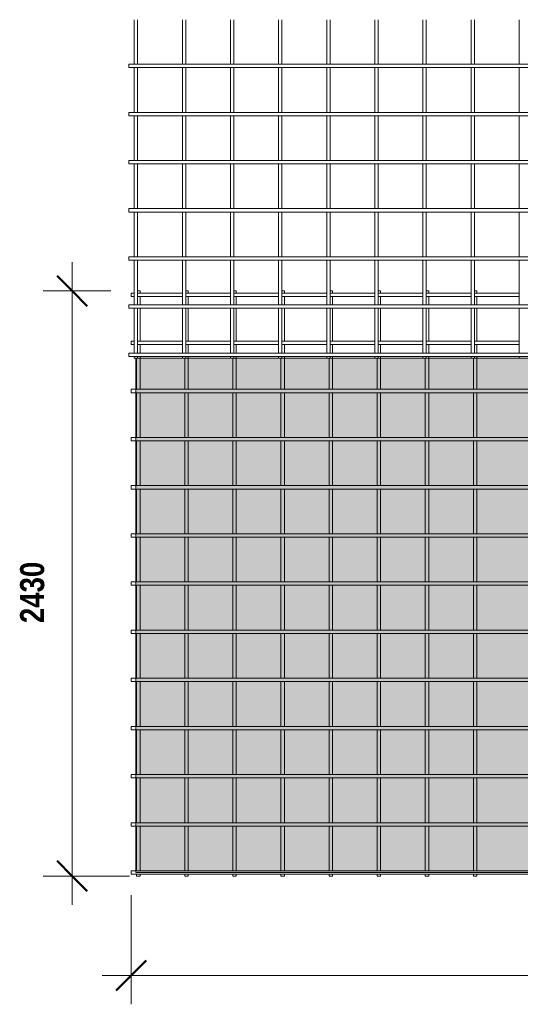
# Model space of a CAD drawing. Header units: millimetres. Extents: x -1027 to 8356, y -822 to 3268.
# Tile 1 of 5: x -1027 to 1054, y -822 to 3268. Entities that reach past the tile are written whole.
import ezdxf

# ---------------------------------------------------------------- set-up
doc = ezdxf.new("R2010")
doc.units = ezdxf.units.MM
for name, color, linetype, lineweight in [('A-ANNO-DIMS', 211, 'Continuous', 9), ('A-ANNO-DIMS-50', 211, 'Continuous', 9), ('A-DETL-GENF', 92, 'Continuous', 18), ('A-DETL-THIN', 151, 'Continuous', 18), ('A-GENM', 13, 'Continuous', 18)]:
    doc.layers.add(name, color=color, linetype=linetype, lineweight=lineweight)
doc.styles.add('TechnicBold', font='techb___.ttf', dxfattribs={"height": 100})
doc.dimstyles.new('Technic_-_DiagonalSlash', dxfattribs={"dimscale": 304.8, "dimtxt": 134.269535, "dimasz": 0.410105, "dimexe": 0.393701, "dimexo": 0.82021, "dimgap": 0.287073, "dimtad": 1, "dimdec": 0, "dimzin": 0, "dimdsep": 46, "dimtxsty": 'TechnicBold', "dimblk1": 'OBLIQUE', "dimblk2": 'OBLIQUE', "dimsah": 1, "dimcen": 0.09, "dimdle": 0.393701, "dimazin": 0, "dimtfac": 1, "dimtdec": 4, "dimtix": 1, "dimtmove": 0, "dimatfit": 3, "dimfxl": 1, "dimtvp": 1, "dimtfill": 1, "dimtolj": 1, "dimtzin": 0, "dimarcsym": 2})

# ---------------------------------------------------------------- blocks, each defined once
blk = doc.blocks.new('United Steel Ductile SE72 Large Mesh - United Steel Ductile SE72 Large Mesh-253722-Level 1')
at = {"layer": 'A-GENM'}
for p, q in [((-6022.9, 0), (-6032.9, 0)), ((-6022.9, -8.6), (-6022.9, 0)), ((-5822.9, 0), (-5832.9, 0)), ((-5822.9, -8.6), (-5822.9, 0)), ((-5622.9, 0), (-5632.9, 0)), ((-5622.9, -8.6), (-5622.9, 0)), ((-5422.9, 0), (-5432.9, 0)), ((-5422.9, -8.6), (-5422.9, 0)), ((-5222.9, 0), (-5232.9, 0)), ((-5222.9, -8.6), (-5222.9, 0)), ((-5022.9, 0), (-5032.9, 0)), ((-5022.9, -8.6), (-5022.9, 0)), ((-4822.9, 0), (-4832.9, 0)), ((-4822.9, -8.7), (-4822.9, 0)), ((-4622.9, 0), (-4632.9, 0)), ((-4622.9, -8.7), (-4622.9, 0)), ((-6046.9, -8.6), (-6060, -8.6)), ((-6060, -8.6), (-6060, -22.6)), ((-6060, -22.6), (-6046.9, -22.6)), ((-5846.9, -8.6), (-6032.9, -8.6)), ((-6032.9, -22.6), (-5846.9, -22.6)), ((-6022.9, -58.1), (-6022.9, -22.6)), ((-5646.9, -8.6), (-5832.9, -8.6)), ((-5832.9, -22.6), (-5646.9, -22.6)), ((-5822.9, -58.1), (-5822.9, -22.6)), ((-5446.9, -8.6), (-5632.9, -8.6)), ((-5632.9, -22.6), (-5446.9, -22.6)), ((-5622.9, -58.1), (-5622.9, -22.6)), ((-5246.9, -8.6), (-5432.9, -8.6)), ((-5432.9, -22.6), (-5246.9, -22.6)), ((-5422.9, -58.1), (-5422.9, -22.6)), ((-5046.9, -8.6), (-5232.9, -8.6)), ((-5232.9, -22.6), (-5046.9, -22.6)), ((-5222.9, -58.1), (-5222.9, -22.6)), ((-4846.9, -8.6), (-5032.9, -8.6)), ((-5032.9, -22.6), (-4846.9, -22.6)), ((-5022.9, -58.1), (-5022.9, -22.6)), ((-4646.9, -8.6), (-4832.9, -8.6)), ((-4832.9, -22.6), (-4646.9, -22.6)), ((-4822.9, -58.1), (-4822.9, -22.6)), ((-4446.9, -8.6), (-4632.9, -8.6)), ((-4632.9, -22.6), (-4446.9, -22.6)), ((-4622.9, -58.1), (-4622.9, -22.5)), ((-6022.9, -208.6), (-6022.9, -72.1)), ((-5822.9, -208.6), (-5822.9, -72.1)), ((-5622.9, -208.6), (-5622.9, -72.1)), ((-5422.9, -208.6), (-5422.9, -72.1)), ((-5222.9, -208.6), (-5222.9, -72.1)), ((-5022.9, -208.6), (-5022.9, -72.1)), ((-4822.9, -208.6), (-4822.9, -72)), ((-4622.9, -208.6), (-4622.9, -72)), ((-6046.9, -208.6), (-6060, -208.6)), ((-6060, -208.6), (-6060, -222.6)), ((-6060, -222.6), (-6046.9, -222.6)), ((-5846.9, -208.6), (-6032.9, -208.6)), ((-6032.9, -222.6), (-5846.9, -222.6)), ((-6022.9, -257.9), (-6022.9, -222.6)), ((-5646.9, -208.6), (-5832.9, -208.6)), ((-5832.9, -222.6), (-5646.9, -222.6)), ((-5822.9, -257.9), (-5822.9, -222.6)), ((-5446.9, -208.6), (-5632.9, -208.6)), ((-5632.9, -222.6), (-5446.9, -222.6)), ((-5622.9, -257.9), (-5622.9, -222.6)), ((-5246.9, -208.6), (-5432.9, -208.6)), ((-5432.9, -222.6), (-5246.9, -222.6)), ((-5422.9, -257.9), (-5422.9, -222.6)), ((-5046.9, -208.6), (-5232.9, -208.6)), ((-5232.9, -222.6), (-5046.9, -222.6)), ((-5222.9, -258.1), (-5222.9, -222.6)), ((-4846.9, -208.6), (-5032.9, -208.6)), ((-5032.9, -222.6), (-4846.9, -222.6)), ((-5022.9, -258.1), (-5022.9, -222.6)), ((-4646.9, -208.6), (-4832.9, -208.6)), ((-4832.9, -222.6), (-4646.9, -222.6)), ((-4822.9, -258.1), (-4822.9, -222.5)), ((-4446.9, -208.6), (-4632.9, -208.6)), ((-4632.9, -222.6), (-4446.9, -222.6)), ((-4622.9, -258.1), (-4622.9, -222.5)), ((-6036.9, -279.6), (-6036.9, -408.6)), ((-6022.9, -279.6), (-6022.9, -272.1)), ((-6022.9, -408.6), (-6022.9, -279.6)), ((-5836.9, -279.6), (-5836.9, -408.6)), ((-5822.9, -279.6), (-5822.9, -272.1)), ((-5822.9, -408.6), (-5822.9, -279.6)), ((-5636.9, -279.6), (-5636.9, -408.6)), ((-5622.9, -279.6), (-5622.9, -272.1)), ((-5622.9, -408.6), (-5622.9, -279.6)), ((-5436.9, -279.6), (-5436.9, -408.6)), ((-5422.9, -279.6), (-5422.9, -272.1)), ((-5422.9, -408.6), (-5422.9, -279.6)), ((-5236.9, -279.6), (-5236.9, -408.6)), ((-5222.9, -279.6), (-5222.9, -272)), ((-5222.9, -408.6), (-5222.9, -279.6)), ((-5036.9, -279.6), (-5036.9, -408.6)), ((-5022.9, -279.6), (-5022.9, -272)), ((-5022.9, -408.6), (-5022.9, -279.6)), ((-4836.9, -279.6), (-4836.9, -408.6)), ((-4822.9, -279.6), (-4822.9, -272)), ((-4822.9, -408.6), (-4822.9, -279.6)), ((-4636.9, -279.6), (-4636.9, -408.6)), ((-4622.9, -279.6), (-4622.9, -272)), ((-4622.9, -408.6), (-4622.9, -279.6)), ((-6040.9, -408.6), (-6060, -408.6)), ((-6060, -408.6), (-6060, -422.6)), ((-310.1, -408.6), (-6040.9, -408.6)), ((-6060, -422.6), (-6040.9, -422.6)), ((-6040.9, -422.6), (-310.1, -422.6)), ((-6036.9, -422.6), (-6036.9, -608.6)), ((-6022.9, -608.6), (-6022.9, -422.6)), ((-5836.9, -422.6), (-5836.9, -608.6)), ((-5822.9, -608.6), (-5822.9, -422.6)), ((-5636.9, -422.6), (-5636.9, -608.6)), ((-5622.9, -608.6), (-5622.9, -422.6)), ((-5436.9, -422.6), (-5436.9, -608.6)), ((-5422.9, -608.6), (-5422.9, -422.6)), ((-5236.9, -422.5), (-5236.9, -608.6)), ((-5222.9, -608.6), (-5222.9, -422.5)), ((-5036.9, -422.5), (-5036.9, -608.6)), ((-5022.9, -608.6), (-5022.9, -422.5)), ((-4836.9, -422.5), (-4836.9, -608.6)), ((-4822.9, -608.6), (-4822.9, -422.5)), ((-4636.9, -422.5), (-4636.9, -608.6)), ((-4622.9, -608.6), (-4622.9, -422.5)), ((-6040.9, -608.6), (-6060, -608.6)), ((-6060, -608.6), (-6060, -622.6)), ((-310.1, -608.6), (-6040.9, -608.6)), ((-6060, -622.6), (-6040.9, -622.6)), ((-6040.9, -622.6), (-310.1, -622.6)), ((-6036.9, -622.6), (-6036.9, -808.6)), ((-6022.9, -808.6), (-6022.9, -622.6)), ((-5836.9, -622.6), (-5836.9, -808.6)), ((-5822.9, -808.6), (-5822.9, -622.6)), ((-5636.9, -622.6), (-5636.9, -808.6)), ((-5622.9, -808.6), (-5622.9, -622.6)), ((-5436.9, -622.5), (-5436.9, -808.6)), ((-5422.9, -808.6), (-5422.9, -622.5)), ((-5236.9, -622.5), (-5236.9, -808.6)), ((-5222.9, -808.6), (-5222.9, -622.5)), ((-5036.9, -622.5), (-5036.9, -808.6)), ((-5022.9, -808.6), (-5022.9, -622.5)), ((-4836.9, -622.5), (-4836.9, -808.6)), ((-4822.9, -808.6), (-4822.9, -622.5)), ((-4636.9, -622.5), (-4636.9, -808.6)), ((-4622.9, -808.6), (-4622.9, -622.5)), ((-6040.9, -808.6), (-6060, -808.6)), ((-6060, -808.6), (-6060, -822.6)), ((-310.1, -808.6), (-6040.9, -808.6)), ((-6060, -822.6), (-6040.9, -822.6)), ((-6040.9, -822.6), (-310.1, -822.6)), ((-6036.9, -822.6), (-6036.9, -1008.5)), ((-6022.9, -1008.5), (-6022.9, -822.6)), ((-5836.9, -822.5), (-5836.9, -1008.6)), ((-5822.9, -1008.6), (-5822.9, -822.5)), ((-5636.9, -822.5), (-5636.9, -1008.6)), ((-5622.9, -1008.6), (-5622.9, -822.5)), ((-5436.9, -822.5), (-5436.9, -1008.6)), ((-5422.9, -1008.6), (-5422.9, -822.5)), ((-5236.9, -822.5), (-5236.9, -1008.6)), ((-5222.9, -1008.6), (-5222.9, -822.5)), ((-5036.9, -822.5), (-5036.9, -1008.6)), ((-5022.9, -1008.6), (-5022.9, -822.5)), ((-4836.9, -822.5), (-4836.9, -1008.6)), ((-4822.9, -1008.6), (-4822.9, -822.5)), ((-4636.9, -822.5), (-4636.9, -1008.6)), ((-4622.9, -1008.6), (-4622.9, -822.5)), ((-6040.9, -1008.5), (-6060, -1008.5)), ((-6060, -1008.5), (-6060, -1022.5)), ((-310.1, -1008.5), (-6040.9, -1008.5)), ((-6060, -1022.5), (-6040.9, -1022.5)), ((-6040.9, -1022.5), (-310.1, -1022.5)), ((-6036.9, -1022.5), (-6036.9, -1208.5)), ((-6022.9, -1208.5), (-6022.9, -1022.5)), ((-5836.9, -1022.5), (-5836.9, -1208.5)), ((-5822.9, -1208.5), (-5822.9, -1022.5)), ((-5636.9, -1022.5), (-5636.9, -1208.5)), ((-5622.9, -1208.5), (-5622.9, -1022.5)), ((-5436.9, -1022.5), (-5436.9, -1208.6)), ((-5422.9, -1208.6), (-5422.9, -1022.5)), ((-5236.9, -1022.5), (-5236.9, -1208.6)), ((-5222.9, -1208.6), (-5222.9, -1022.5)), ((-5036.9, -1022.5), (-5036.9, -1208.6)), ((-5022.9, -1208.6), (-5022.9, -1022.5)), ((-4836.9, -1022.5), (-4836.9, -1208.6)), ((-4822.9, -1208.6), (-4822.9, -1022.5)), ((-4636.9, -1022.5), (-4636.9, -1208.6)), ((-4622.9, -1208.6), (-4622.9, -1022.5)), ((-6040.9, -1208.5), (-6060, -1208.5)), ((-6060, -1208.5), (-6060, -1222.5)), ((-6060, -1222.5), (-6040.9, -1222.5)), ((-310.1, -1208.5), (-6040.9, -1208.5)), ((-6040.9, -1222.5), (-310.1, -1222.5)), ((-6036.9, -1222.5), (-6036.9, -1408.5)), ((-6022.9, -1408.5), (-6022.9, -1222.5)), ((-5836.9, -1222.5), (-5836.9, -1408.5)), ((-5822.9, -1408.5), (-5822.9, -1222.5)), ((-5636.9, -1222.5), (-5636.9, -1408.5)), ((-5622.9, -1408.5), (-5622.9, -1222.5)), ((-5436.9, -1222.5), (-5436.9, -1408.5)), ((-5422.9, -1408.5), (-5422.9, -1222.5)), ((-5236.9, -1222.5), (-5236.9, -1408.6)), ((-5222.9, -1408.6), (-5222.9, -1222.5)), ((-5036.9, -1222.5), (-5036.9, -1408.6)), ((-5022.9, -1408.6), (-5022.9, -1222.5)), ((-4836.9, -1222.5), (-4836.9, -1408.6)), ((-4822.9, -1408.6), (-4822.9, -1222.5)), ((-4636.9, -1222.5), (-4636.9, -1408.6)), ((-4622.9, -1408.6), (-4622.9, -1222.5)), ((-6040.9, -1408.5), (-6060, -1408.5)), ((-6060, -1408.5), (-6060, -1422.5)), ((-6060, -1422.5), (-6040.9, -1422.5)), ((-310.1, -1408.5), (-6040.9, -1408.5)), ((-6040.9, -1422.5), (-310.1, -1422.5)), ((-6036.9, -1422.5), (-6036.9, -1608.5)), ((-6022.9, -1608.5), (-6022.9, -1422.5)), ((-5836.9, -1422.5), (-5836.9, -1608.5)), ((-5822.9, -1608.5), (-5822.9, -1422.5)), ((-5636.9, -1422.5), (-5636.9, -1608.5)), ((-5622.9, -1608.5), (-5622.9, -1422.5)), ((-5436.9, -1422.5), (-5436.9, -1608.5)), ((-5422.9, -1608.5), (-5422.9, -1422.5)), ((-5236.9, -1422.5), (-5236.9, -1608.5)), ((-5222.9, -1608.5), (-5222.9, -1422.5)), ((-5036.9, -1422.5), (-5036.9, -1608.5)), ((-5022.9, -1608.5), (-5022.9, -1422.5)), ((-4836.9, -1422.5), (-4836.9, -1608.6)), ((-4822.9, -1608.6), (-4822.9, -1422.5)), ((-4636.9, -1422.5), (-4636.9, -1608.6)), ((-4622.9, -1608.6), (-4622.9, -1422.5)), ((-6040.9, -1608.5), (-6060, -1608.5)), ((-6060, -1608.5), (-6060, -1622.5)), ((-6060, -1622.5), (-6040.9, -1622.5)), ((-310.1, -1608.5), (-6040.9, -1608.5)), ((-6040.9, -1622.5), (-310.1, -1622.5)), ((-6036.9, -1622.5), (-6036.9, -1808.5)), ((-6022.9, -1808.5), (-6022.9, -1622.5)), ((-5836.9, -1622.5), (-5836.9, -1808.5)), ((-5822.9, -1808.5), (-5822.9, -1622.5)), ((-5636.9, -1622.5), (-5636.9, -1808.5)), ((-5622.9, -1808.5), (-5622.9, -1622.5)), ((-5436.9, -1622.5), (-5436.9, -1808.5)), ((-5422.9, -1808.5), (-5422.9, -1622.5)), ((-5236.9, -1622.5), (-5236.9, -1808.5)), ((-5222.9, -1808.5), (-5222.9, -1622.5)), ((-5036.9, -1622.5), (-5036.9, -1808.5)), ((-5022.9, -1808.5), (-5022.9, -1622.5)), ((-4836.9, -1622.5), (-4836.9, -1808.5)), ((-4822.9, -1808.5), (-4822.9, -1622.5)), ((-4636.9, -1622.5), (-4636.9, -1808.6)), ((-4622.9, -1808.6), (-4622.9, -1622.5)), ((-6040.9, -1808.5), (-6060, -1808.5)), ((-6060, -1808.5), (-6060, -1822.5)), ((-6060, -1822.5), (-6040.9, -1822.5)), ((-310.1, -1808.5), (-6040.9, -1808.5)), ((-6040.9, -1822.5), (-310.1, -1822.5)), ((-6036.9, -1822.5), (-6036.9, -2008.5)), ((-6022.9, -2008.5), (-6022.9, -1822.5)), ((-5836.9, -1822.5), (-5836.9, -2008.5)), ((-5822.9, -2008.5), (-5822.9, -1822.5)), ((-5636.9, -1822.5), (-5636.9, -2008.5)), ((-5622.9, -2008.5), (-5622.9, -1822.5)), ((-5436.9, -1822.5), (-5436.9, -2008.5)), ((-5422.9, -2008.5), (-5422.9, -1822.5)), ((-5236.9, -1822.5), (-5236.9, -2008.5)), ((-5222.9, -2008.5), (-5222.9, -1822.5)), ((-5036.9, -1822.5), (-5036.9, -2008.5)), ((-5022.9, -2008.5), (-5022.9, -1822.5)), ((-4836.9, -1822.4), (-4836.9, -2008.5)), ((-4822.9, -2008.5), (-4822.9, -1822.4)), ((-4636.9, -1822.4), (-4636.9, -2008.5)), ((-4622.9, -2008.5), (-4622.9, -1822.4)), ((-6040.9, -2008.5), (-6060, -2008.5)), ((-6060, -2008.5), (-6060, -2022.5)), ((-6060, -2022.5), (-6040.9, -2022.5)), ((-310.1, -2008.5), (-6040.9, -2008.5)), ((-6040.9, -2022.5), (-310.1, -2022.5)), ((-6036.9, -2022.5), (-6036.9, -2208.5)), ((-6022.9, -2208.5), (-6022.9, -2022.5)), ((-5836.9, -2022.5), (-5836.9, -2208.5)), ((-5822.9, -2208.5), (-5822.9, -2022.5)), ((-5636.9, -2022.5), (-5636.9, -2208.5)), ((-5622.9, -2208.5), (-5622.9, -2022.5)), ((-5436.9, -2022.5), (-5436.9, -2208.5)), ((-5422.9, -2208.5), (-5422.9, -2022.5)), ((-5236.9, -2022.5), (-5236.9, -2208.5)), ((-5222.9, -2208.5), (-5222.9, -2022.5)), ((-5036.9, -2022.4), (-5036.9, -2208.5)), ((-5022.9, -2208.5), (-5022.9, -2022.4)), ((-4836.9, -2022.4), (-4836.9, -2208.5)), ((-4822.9, -2208.5), (-4822.9, -2022.4)), ((-4636.9, -2022.4), (-4636.9, -2208.5)), ((-4622.9, -2208.5), (-4622.9, -2022.4)), ((-6040.9, -2208.5), (-6060, -2208.5)), ((-6060, -2208.5), (-6060, -2222.5)), ((-6060, -2222.5), (-6040.9, -2222.5)), ((-310.1, -2208.5), (-6040.9, -2208.5)), ((-6040.9, -2222.5), (-310.1, -2222.5)), ((-6036.9, -2222.5), (-6036.9, -2408.5)), ((-6022.9, -2408.5), (-6022.9, -2222.5)), ((-5836.9, -2222.5), (-5836.9, -2408.5)), ((-5822.9, -2408.5), (-5822.9, -2222.5)), ((-5636.9, -2222.5), (-5636.9, -2408.5)), ((-5622.9, -2408.5), (-5622.9, -2222.5)), ((-5436.9, -2222.4), (-5436.9, -2408.5)), ((-5422.9, -2408.5), (-5422.9, -2222.4)), ((-5236.9, -2222.4), (-5236.9, -2408.5)), ((-5222.9, -2408.5), (-5222.9, -2222.4)), ((-5036.9, -2222.4), (-5036.9, -2408.5)), ((-5022.9, -2408.5), (-5022.9, -2222.4)), ((-4836.9, -2222.4), (-4836.9, -2408.5)), ((-4822.9, -2408.5), (-4822.9, -2222.4)), ((-4636.9, -2222.4), (-4636.9, -2408.5)), ((-4622.9, -2408.5), (-4622.9, -2222.4)), ((-6040.9, -2408.5), (-6060, -2408.5)), ((-6060, -2408.5), (-6060, -2422.5)), ((-310.1, -2408.5), (-6040.9, -2408.5)), ((-6060, -2422.5), (0, -2422.5)), ((-6036.9, -2422.5), (-6036.9, -2430)), ((-6036.9, -2430), (-6022.9, -2430)), ((-6022.9, -2430), (-6022.9, -2422.5)), ((-5836.9, -2422.5), (-5836.9, -2430)), ((-5836.9, -2430), (-5822.9, -2430)), ((-5822.9, -2430), (-5822.9, -2422.5)), ((-5636.9, -2422.4), (-5636.9, -2430)), ((-5636.9, -2430), (-5622.9, -2430)), ((-5622.9, -2430), (-5622.9, -2422.4)), ((-5436.9, -2422.4), (-5436.9, -2430)), ((-5436.9, -2430), (-5422.9, -2430)), ((-5422.9, -2430), (-5422.9, -2422.4)), ((-5236.9, -2422.4), (-5236.9, -2430)), ((-5236.9, -2430), (-5222.9, -2430)), ((-5222.9, -2430), (-5222.9, -2422.4)), ((-5036.9, -2422.4), (-5036.9, -2430)), ((-5036.9, -2430), (-5022.9, -2430)), ((-5022.9, -2430), (-5022.9, -2422.4)), ((-4836.9, -2422.4), (-4836.9, -2430)), ((-4836.9, -2430), (-4822.9, -2430)), ((-4822.9, -2430), (-4822.9, -2422.4)), ((-4636.9, -2422.4), (-4636.9, -2430)), ((-4636.9, -2430), (-4622.9, -2430)), ((-4622.9, -2430), (-4622.9, -2422.4))]:
    blk.add_line(p, q, dxfattribs=at)
blk = doc.blocks.new('United Steel Ductile SE72 Large Mesh - United Steel Ductile SE72 Large Mesh-V1-Level 1')
at = {"layer": 'A-GENM'}
for p, q in [((-6036.9, -1023.7), (-6036.9, -1208.5)), ((-6022.9, -1208.5), (-6022.9, -1023.7)), ((-5836.9, -1023.7), (-5836.9, -1208.5)), ((-5822.9, -1208.5), (-5822.9, -1023.7)), ((-5636.9, -1023.7), (-5636.9, -1208.5)), ((-5622.9, -1208.5), (-5622.9, -1023.7)), ((-5436.9, -1023.7), (-5436.9, -1208.6)), ((-5422.9, -1208.6), (-5422.9, -1023.7)), ((-5236.9, -1023.7), (-5236.9, -1208.6)), ((-5222.9, -1208.6), (-5222.9, -1023.7)), ((-5036.9, -1023.7), (-5036.9, -1208.6)), ((-5022.9, -1208.6), (-5022.9, -1023.7)), ((-4836.9, -1023.7), (-4836.9, -1208.6)), ((-4822.9, -1208.6), (-4822.9, -1023.7)), ((-4636.9, -1023.7), (-4636.9, -1208.6)), ((-4622.9, -1208.6), (-4622.9, -1023.7)), ((-4436.9, -1023.7), (-4436.9, -1208.6)), ((-1942.1, -1208.5), (-6060, -1208.5)), ((-6060, -1208.5), (-6060, -1222.5)), ((-6060, -1222.5), (-1975.8, -1222.5)), ((-6036.9, -1222.5), (-6036.9, -1408.5)), ((-6022.9, -1408.5), (-6022.9, -1222.5)), ((-5836.9, -1222.5), (-5836.9, -1408.5)), ((-5822.9, -1408.5), (-5822.9, -1222.5)), ((-5636.9, -1222.5), (-5636.9, -1408.5)), ((-5622.9, -1408.5), (-5622.9, -1222.5)), ((-5436.9, -1222.5), (-5436.9, -1408.5)), ((-5422.9, -1408.5), (-5422.9, -1222.5)), ((-5236.9, -1222.5), (-5236.9, -1408.6)), ((-5222.9, -1408.6), (-5222.9, -1222.5)), ((-5036.9, -1222.5), (-5036.9, -1408.6)), ((-5022.9, -1408.6), (-5022.9, -1222.5)), ((-4836.9, -1222.5), (-4836.9, -1408.6)), ((-4822.9, -1408.6), (-4822.9, -1222.5)), ((-4636.9, -1222.5), (-4636.9, -1408.6)), ((-4622.9, -1408.6), (-4622.9, -1222.5)), ((-4436.9, -1222.5), (-4436.9, -1408.6)), ((-2131.6, -1408.5), (-6060, -1408.5)), ((-6060, -1408.5), (-6060, -1422.5)), ((-6060, -1422.5), (-2135.8, -1422.5)), ((-6036.9, -1422.5), (-6036.9, -1608.5)), ((-6022.9, -1608.5), (-6022.9, -1422.5)), ((-5836.9, -1422.5), (-5836.9, -1608.5)), ((-5822.9, -1608.5), (-5822.9, -1422.5)), ((-5636.9, -1422.5), (-5636.9, -1608.5)), ((-5622.9, -1608.5), (-5622.9, -1422.5)), ((-5436.9, -1422.5), (-5436.9, -1608.5)), ((-5422.9, -1608.5), (-5422.9, -1422.5)), ((-5236.9, -1422.5), (-5236.9, -1608.5)), ((-5222.9, -1608.5), (-5222.9, -1422.5)), ((-5036.9, -1422.5), (-5036.9, -1608.5)), ((-5022.9, -1608.5), (-5022.9, -1422.5)), ((-4836.9, -1422.5), (-4836.9, -1608.6)), ((-4822.9, -1608.6), (-4822.9, -1422.5)), ((-4636.9, -1422.5), (-4636.9, -1608.6)), ((-4622.9, -1608.6), (-4622.9, -1422.5)), ((-4436.9, -1422.5), (-4436.9, -1608.6)), ((-2120.3, -1608.5), (-6060, -1608.5)), ((-6060, -1608.5), (-6060, -1622.5)), ((-6060, -1622.5), (-2112.8, -1622.5)), ((-6036.9, -1622.5), (-6036.9, -1808.5)), ((-6022.9, -1808.5), (-6022.9, -1622.5)), ((-5836.9, -1622.5), (-5836.9, -1808.5)), ((-5822.9, -1808.5), (-5822.9, -1622.5)), ((-5636.9, -1622.5), (-5636.9, -1808.5)), ((-5622.9, -1808.5), (-5622.9, -1622.5)), ((-5436.9, -1622.5), (-5436.9, -1808.5)), ((-5422.9, -1808.5), (-5422.9, -1622.5)), ((-5236.9, -1622.5), (-5236.9, -1808.5)), ((-5222.9, -1808.5), (-5222.9, -1622.5)), ((-5036.9, -1622.5), (-5036.9, -1808.5)), ((-5022.9, -1808.5), (-5022.9, -1622.5)), ((-4836.9, -1622.5), (-4836.9, -1808.5)), ((-4822.9, -1808.5), (-4822.9, -1622.5)), ((-4636.9, -1622.5), (-4636.9, -1808.6)), ((-4622.9, -1808.6), (-4622.9, -1622.5)), ((-4436.9, -1622.4), (-4436.9, -1808.6)), ((0, -1808.5), (-6060, -1808.5)), ((-6060, -1808.5), (-6060, -1822.5)), ((-6060, -1822.5), (0, -1822.5)), ((-6036.9, -1822.5), (-6036.9, -2008.5)), ((-6022.9, -2008.5), (-6022.9, -1822.5)), ((-5836.9, -1822.5), (-5836.9, -2008.5)), ((-5822.9, -2008.5), (-5822.9, -1822.5)), ((-5636.9, -1822.5), (-5636.9, -2008.5)), ((-5622.9, -2008.5), (-5622.9, -1822.5)), ((-5436.9, -1822.5), (-5436.9, -2008.5)), ((-5422.9, -2008.5), (-5422.9, -1822.5)), ((-5236.9, -1822.5), (-5236.9, -2008.5)), ((-5222.9, -2008.5), (-5222.9, -1822.5)), ((-5036.9, -1822.5), (-5036.9, -2008.5)), ((-5022.9, -2008.5), (-5022.9, -1822.5)), ((-4836.9, -1822.4), (-4836.9, -2008.5)), ((-4822.9, -2008.5), (-4822.9, -1822.4)), ((-4636.9, -1822.4), (-4636.9, -2008.5)), ((-4622.9, -2008.5), (-4622.9, -1822.4)), ((-4436.9, -1822.4), (-4436.9, -2008.5)), ((0, -2008.5), (-6060, -2008.5)), ((-6060, -2008.5), (-6060, -2022.5)), ((-6060, -2022.5), (0, -2022.5)), ((-6036.9, -2022.5), (-6036.9, -2208.5)), ((-6022.9, -2208.5), (-6022.9, -2022.5)), ((-5836.9, -2022.5), (-5836.9, -2208.5)), ((-5822.9, -2208.5), (-5822.9, -2022.5)), ((-5636.9, -2022.5), (-5636.9, -2208.5)), ((-5622.9, -2208.5), (-5622.9, -2022.5)), ((-5436.9, -2022.5), (-5436.9, -2208.5)), ((-5422.9, -2208.5), (-5422.9, -2022.5)), ((-5236.9, -2022.5), (-5236.9, -2208.5)), ((-5222.9, -2208.5), (-5222.9, -2022.5)), ((-5036.9, -2022.4), (-5036.9, -2208.5)), ((-5022.9, -2208.5), (-5022.9, -2022.4)), ((-4836.9, -2022.4), (-4836.9, -2208.5)), ((-4822.9, -2208.5), (-4822.9, -2022.4)), ((-4636.9, -2022.4), (-4636.9, -2208.5)), ((-4622.9, -2208.5), (-4622.9, -2022.4)), ((-4436.9, -2022.4), (-4436.9, -2208.5)), ((0, -2208.5), (-6060, -2208.5)), ((-6060, -2208.5), (-6060, -2222.5)), ((-6060, -2222.5), (0, -2222.5)), ((-6036.9, -2222.5), (-6036.9, -2408.5)), ((-6022.9, -2408.3), (-6022.9, -2222.5)), ((-5836.9, -2222.5), (-5836.9, -2408.3)), ((-5822.9, -2408.3), (-5822.9, -2222.5)), ((-5636.9, -2222.5), (-5636.9, -2408.3)), ((-5622.9, -2408.3), (-5622.9, -2222.5)), ((-5436.9, -2222.4), (-5436.9, -2408.3)), ((-5422.9, -2408.3), (-5422.9, -2222.4)), ((-5236.9, -2222.4), (-5236.9, -2408.3)), ((-5222.9, -2408.3), (-5222.9, -2222.4)), ((-5036.9, -2222.4), (-5036.9, -2408.3)), ((-5022.9, -2408.3), (-5022.9, -2222.4)), ((-4836.9, -2222.4), (-4836.9, -2408.3)), ((-4822.9, -2408.3), (-4822.9, -2222.4)), ((-4636.9, -2222.4), (-4636.9, -2408.3)), ((-4622.9, -2408.3), (-4622.9, -2222.4)), ((-4436.9, -2222.4), (-4436.9, -2408.3)), ((0, -2408.5), (-6060, -2408.5)), ((-6060, -2408.5), (-6060, -2422.5)), ((-6060, -2422.5), (0, -2422.5)), ((-6036.9, -2422.5), (-6036.9, -2430)), ((-6036.9, -2430), (-6030.9, -2430)), ((-6030.9, -2430), (-6022.9, -2430)), ((-6022.9, -2430), (-6022.9, -2422.5)), ((-5836.9, -2422.5), (-5836.9, -2430)), ((-5836.9, -2430), (-5822.9, -2430)), ((-5822.9, -2430), (-5822.9, -2422.5)), ((-5636.9, -2422.4), (-5636.9, -2430)), ((-5636.9, -2430), (-5622.9, -2430)), ((-5622.9, -2430), (-5622.9, -2422.4)), ((-5436.9, -2422.4), (-5436.9, -2430)), ((-5436.9, -2430), (-5422.9, -2430)), ((-5422.9, -2430), (-5422.9, -2422.4)), ((-5236.9, -2422.4), (-5236.9, -2430)), ((-5236.9, -2430), (-5222.9, -2430)), ((-5222.9, -2430), (-5222.9, -2422.4)), ((-5036.9, -2422.4), (-5036.9, -2430)), ((-5036.9, -2430), (-5022.9, -2430)), ((-5022.9, -2430), (-5022.9, -2422.4)), ((-4836.9, -2422.4), (-4836.9, -2430)), ((-4836.9, -2430), (-4822.9, -2430)), ((-4822.9, -2430), (-4822.9, -2422.4)), ((-4636.9, -2422.4), (-4636.9, -2430)), ((-4636.9, -2430), (-4622.9, -2430)), ((-4622.9, -2430), (-4622.9, -2422.4)), ((-4436.9, -2422.4), (-4436.9, -2430)), ((-4436.9, -2430), (-4422.9, -2430))]:
    blk.add_line(p, q, dxfattribs=at)
blk = doc.blocks.new('DIMBLOCK1-Level 1')
at = {"layer": 'A-ANNO-DIMS-50'}
for p, q in [((5496.3, -701.9), (5496.3, -318.7)), ((-563.7, -701.9), (-563.7, -368.3)), ((-683.7, -701.9), (5616.3, -701.9)), ((-563.7, -701.9), (-563.7, -821.9)), ((5496.3, -701.9), (5496.3, -821.9))]:
    blk.add_line(p, q, dxfattribs=at)
at = {"layer": 'A-ANNO-DIMS-50', "lineweight": 50}
for p, q in [((-563.7, -701.9), (-501.2, -639.4)), ((5496.3, -701.9), (5558.8, -639.4)), ((-563.7, -701.9), (-626.2, -764.4)), ((5496.3, -701.9), (5433.8, -764.4))]:
    blk.add_line(p, q, dxfattribs=at)
at = {"layer": 'A-ANNO-DIMS-50', "color": 0, "insert": (2296.9, -485.6), "char_height": 100, "width": 406.645, "attachment_point": 1, "line_spacing_factor": 0.959068, "style": 'TechnicBold', "bg_fill": 3, "box_fill_scale": 1.25, "bg_fill_color": 9, "bg_fill_true_color": 13158600, "bg_fill_transparency": 0}
blk.add_mtext('6060', dxfattribs=at)
blk = doc.blocks.new('_Oblique')
at = {"color": 0, "linetype": 'ByBlock', "lineweight": -2}
blk.add_line((-0.5, -0.5), (0.5, 0.5), dxfattribs=at)
blk = doc.blocks.new('DIMBLOCK2-Level 1')
at = {"layer": 'A-ANNO-DIMS-50'}
for p, q in [((-808.8, -409), (-808.8, 2261)), ((-808.8, 2141), (-928.8, 2141)), ((-808.8, 2141), (-647.2, 2141)), ((-808.8, -289), (-928.8, -289)), ((-808.8, -289), (-569.8, -289))]:
    blk.add_line(p, q, dxfattribs=at)
at = {"layer": 'A-ANNO-DIMS-50', "lineweight": 50}
for p, q in [((-808.8, 2141), (-871.3, 2203.5)), ((-808.8, 2141), (-746.3, 2078.5)), ((-808.8, -289), (-871.3, -226.5)), ((-808.8, -289), (-746.3, -351.5))]:
    blk.add_line(p, q, dxfattribs=at)
at = {"layer": 'A-ANNO-DIMS-50', "color": 0, "insert": (-1025.1, 761.4), "char_height": 100, "width": 395.136, "attachment_point": 1, "rotation": 90, "line_spacing_factor": 0.959068, "style": 'TechnicBold', "bg_fill": 3, "box_fill_scale": 1.25, "bg_fill_color": 9, "bg_fill_true_color": 13158600, "bg_fill_transparency": 0}
blk.add_mtext('2430', dxfattribs=at)

msp = doc.modelspace()

# ---------------------------------------------------------------- hatches: boundary and pattern name
at = {"layer": 'A-DETL-GENF', "transparency": 33554534}
msp.add_hatch(color=155, dxfattribs=at).paths.add_polyline_path([(-544.6, -273.9), (5186.2, -273.9), (5186.2, 1861.4), (-544.6, 1861.4), (-544.6, -209.9)])

# ---------------------------------------------------------------- linework, layer by layer
at = {"layer": 'A-DETL-THIN'}
for p, q in [((-544.6, 1861.4), (-544.6, -273.9)), ((5186.2, 1861.4), (-544.6, 1861.4)), ((-544.6, -273.9), (5186.2, -273.9))]:
    msp.add_line(p, q, dxfattribs=at)

# ---------------------------------------------------------------- block references
at = {"layer": 'A-GENM'}
for name, p in [('United Steel Ductile SE72 Large Mesh - United Steel Ductile SE72 Large Mesh-V1-Level 1', (5486.3, 4291.4)), ('United Steel Ductile SE72 Large Mesh - United Steel Ductile SE72 Large Mesh-253722-Level 1', (5496.3, 2141))]:
    msp.add_blockref(name, p, dxfattribs=at)

# ---------------------------------------------------------------- next in the draw order: dimensions: what is measured, and where the dimension line sits
at = {"layer": 'A-ANNO-DIMS'}
dim = msp.add_linear_dim(base=(5496.3, -701.9), p1=(-563.7, -118.3), p2=(5496.3, -68.7), dimstyle='Technic_-_DiagonalSlash', override={"dimpost": '<>', "dimfxl": 6060.203113}, dxfattribs=at)
dim.commit()
dim.dimension.update_dxf_attribs({"geometry": 'DIMBLOCK1-Level 1', "text_midpoint": (2466.3, -563.4)})

# ---------------------------------------------------------------- next in the draw order: dimensions: what is measured, and where the dimension line sits
dim = msp.add_linear_dim(base=(-808.8, 2141), p1=(-319.8, -289), p2=(-897.2, 2141), angle=90, dimstyle='Technic_-_DiagonalSlash', override={"dimpost": '<>', "dimfxl": 2497.647152}, dxfattribs=at)
dim.commit()
dim.dimension.update_dxf_attribs({"geometry": 'DIMBLOCK2-Level 1', "text_midpoint": (-947.2, 926)})

doc.saveas('drawing.dxf')
